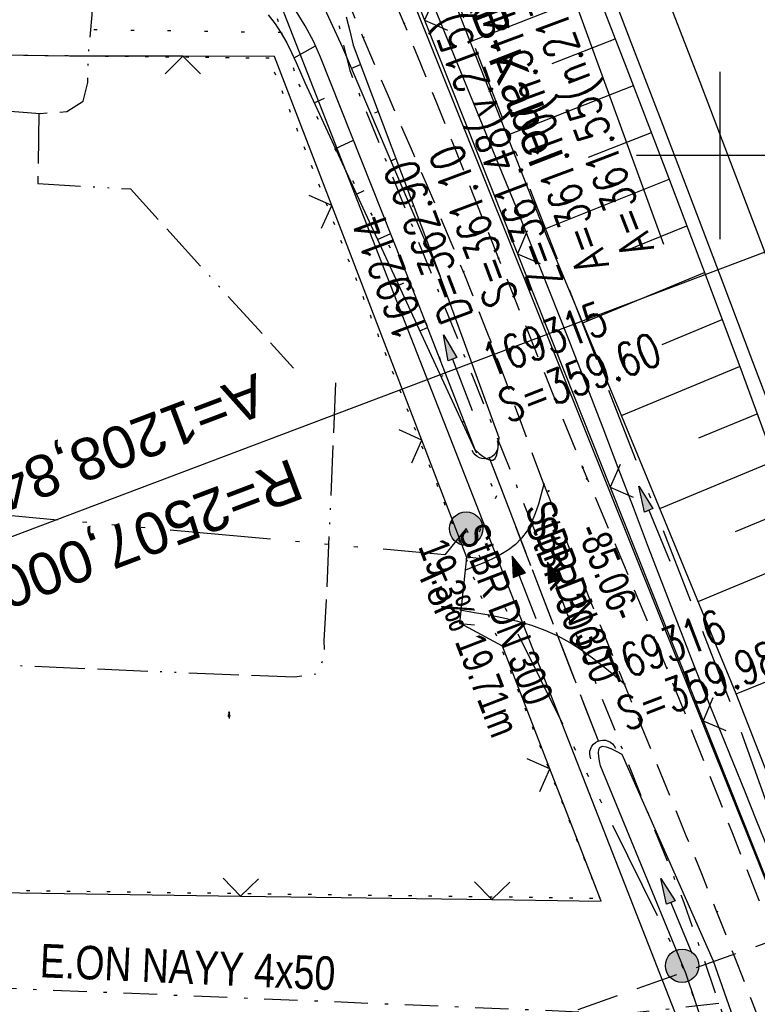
# Model space of a CAD drawing. Extents: x 509202 to 509841, y 456298 to 457260.
# Tile 17 of 56: x 509558 to 509602, y 456549 to 456608. Entities that reach past the tile are written whole.
import ezdxf
from ezdxf.enums import TextEntityAlignment as Align

# ---------------------------------------------------------------- set-up
doc = ezdxf.new("R2010")
doc.units = 0
doc.header["$LTSCALE"] = 10
doc.header["$MEASUREMENT"] = 0
for name, pattern in [('ACAD_ISO13W100', [36, 12, -3, 12, -3, 0, -3, 0, -3]), ('ACAD_ISO14W100', [25.5, 12, -3, 0.5, -3, 0.5, -3, 0.5, -3]), ('ACAD_ISO16W100', [73, 15, -6.5, 15, -6.5, 15, -7, 1, -7]), ('AUSGEZOGEN', [0]), ('LT00', [0]), ('LT07', [0.22, 0.02, -0.2]), ('LT08', [0.42, 0.2, -0.1, 0.02, -0.1]), ('LT11', [0.3, 0.2, -0.1]), ('LT12', [0.4, 0.3, -0.1]), ('LT17', [0.15, 0.1, -0.05]), ('PUNKTX2_STR', [0.6, 0.1, -0.5]), ('STRICHLINIE2', [0.375, 0.25, -0.125])]:
    doc.linetypes.add(name, pattern=pattern)
doc.layers.get('0').update_dxf_attribs({"linetype": 'LT00'})
for name, color, linetype in [('--EK_FBR', 1, 'LT00'), ('--EK_Halt-Pfeil', 4, 'LT00'), ('--EK_Haltung', 7, 'STRICHLINIE2'), ('--EK_Haltung-Text', 140, 'LT00'), ('--EK_Schacht-Text', 5, 'LT00'), ('--EK_ST-93-1', 30, 'LT17'), ('--EL_DFK_AB_L', 21, 'LT00'), ('--EL_Halt-Pfeil', 4, 'LT00'), ('--EL_Haltung', 182, 'STRICHLINIE2'), ('--EL_Haltung-Text', 182, 'LT00'), ('-EL-93-1', 250, 'LT00'), ('ABSTAND', 8, 'LT00'), ('BAB-KABEL', 220, 'ACAD_ISO16W100'), ('BAB-KABEL_TEXT', 221, 'Continuous'), ('DFK_AB_L', 21, 'LT00'), ('DFK_NUTZUNGSGRENZE', 70, 'PUNKTX2_STR'), ('DFK_TOPO-SYM', 252, 'LT00'), ('DL', 182, 'LT12'), ('DL_PFEIL', 201, 'LT00'), ('DL_TEXT', 182, 'LT00'), ('GASLTG', 250, 'ACAD_ISO13W100'), ('PFEIL', 140, 'AUSGEZOGEN'), ('STROM_TEXT', 80, 'Continuous'), ('STROM_UNTER', 80, 'LT08'), ('TELEKOM', 210, 'ACAD_ISO14W100'), ('TELEKOM_TEXT', 210, 'Continuous'), ('TOR_TEXT_A', 11, 'Continuous'), ('V114_AFBR_BAB', 250, 'LT00'), ('V114_BOESCH', 250, 'LT00'), ('V114_BOSCHUNG', 250, 'LT00'), ('V114_EINFAHRT', 250, 'LT00'), ('V114_FELDWEG', 250, 'LT11'), ('V114_GEHOELZ', 250, 'LT07'), ('V114_GRABEN', 250, 'LT00'), ('V114_LD_MARK', 250, 'LT00'), ('V114_RASTER', 250, 'LT00'), ('V114_UK_DURCH', 182, 'LT00'), ('V114_ZAUN', 40, 'LT00')]:
    doc.layers.add(name, color=color, linetype=linetype)
doc.styles.add('Arial', font='ARIAL.TTF')
doc.styles.add('Beschrift', font='ARIAL.TTF')
doc.styles.add('Haltungsbeschriftung', font='ARIAL.TTF', dxfattribs={"width": 0.75})
doc.styles.add('schachtbeschriftung', font='romans.shx', dxfattribs={"width": 0.75, "height": 2})
doc.styles.get("Standard").update_dxf_attribs({"font": 'ARIAL.TTF'})
doc.styles.add('Versorgungsltg', font='ARIAL.TTF', dxfattribs={"width": 0.8, "height": 2})

# ---------------------------------------------------------------- blocks, each defined once
blk = doc.blocks.new('SYMB7315')
at = {"color": 0, "linetype": 'ByBlock'}
for p, q in [((0, 0.23), (-0.05, 0.13)), ((0.05, 0.13), (0, 0.23)), ((0, 0.23), (0, 0.061)), ((0, -0.061), (0, -0.18))]:
    blk.add_line(p, q, dxfattribs=at)
for points in [[(0.061, 0), (0.056881, 0.022036), (0.04508, 0.041095), (0.02719, 0.054605), (0.005628, 0.06074), (-0.016693, 0.058671), (-0.036761, 0.048679), (-0.051863, 0.032112), (-0.059961, 0.011209), (-0.059961, -0.011209)], [(0.005628, -0.06074), (0.02719, -0.054605), (0.04508, -0.041095), (0.056881, -0.022036), (0.061, 0)], [(-0.059961, -0.011209), (-0.051863, -0.032112), (-0.036761, -0.048679), (-0.016693, -0.058671), (0.005628, -0.06074)]]:
    blk.add_lwpolyline(points, dxfattribs=at)
blk = doc.blocks.new('Pfreil3')
at = {"layer": 'PFEIL'}
blk.add_hatch(color=256, dxfattribs=at).paths.add_polyline_path([(-1.549, 0.273), (-1.549, -0.273), (0, 0)])
for p, q in [((-1.549, 0), (-4.831, 0)), ((-1.549, -0.273), (-1.549, 0.273)), ((-1.549, 0.273), (0, 0)), ((0, 0), (-1.549, -0.273))]:
    blk.add_line(p, q, dxfattribs=at)
blk = doc.blocks.new('SYMB1107')
at = {"color": 0, "linetype": 'ByBlock'}
for points in [[(-0.2, 0), (-0.196157, 0.039018), (-0.184776, 0.076537), (-0.166294, 0.111114), (-0.141421, 0.141421), (-0.111114, 0.166294), (-0.076537, 0.184776), (-0.039018, 0.196157), (0, 0.2)], [(0, 0.2), (0.039018, 0.196157), (0.076537, 0.184776), (0.111114, 0.166294), (0.141421, 0.141421), (0.166294, 0.111114), (0.184776, 0.076537), (0.196157, 0.039018), (0.2, 0)]]:
    blk.add_lwpolyline(points, dxfattribs=at)
blk = doc.blocks.new('SYMB0011')
at = {"color": 0, "linetype": 'ByBlock'}
for p, q in [((0.5, 0), (-0.5, 0)), ((0, 0.5), (0, -0.5))]:
    blk.add_line(p, q, dxfattribs=at)
blk = doc.blocks.new('SYMB0024')
at = {"color": 0, "linetype": 'ByBlock'}
for p, q in [((-0.5, 0.5), (0, 0)), ((0, 0), (0.5, 0.5))]:
    blk.add_line(p, q, dxfattribs=at)
blk = doc.blocks.new('SYMB0070')
at = {"color": 0, "linetype": 'ByBlock'}
for p, q in [((-0.5, 0), (0.2, 0)), ((0.5, 0), (0.2, 0.1)), ((0.2, 0.1), (0.2, 0)), ((0.468, 0), (0.21, 0.086)), ((0.21, 0.086), (0.21, -0.086)), ((0.21, -0.086), (0.468, 0)), ((0.22, -0.072), (0.437, 0)), ((0.23, -0.058), (0.405, 0)), ((0.24, -0.045), (0.374, 0)), ((0.342, 0), (0.25, 0.031)), ((0.25, 0.031), (0.25, -0.031)), ((0.25, -0.031), (0.342, 0)), ((0.26, -0.017), (0.31, 0)), ((0.27, -0.003), (0.279, 0))]:
    blk.add_line(p, q, dxfattribs=at)
for points in [[(0.2, 0), (0.2, -0.1), (0.5, 0)], [(0.437, 0), (0.22, 0.072), (0.22, -0.072)], [(0.405, 0), (0.23, 0.058), (0.23, -0.058)], [(0.374, 0), (0.24, 0.045), (0.24, -0.045)], [(0.31, 0), (0.26, 0.017), (0.26, -0.017)], [(0.279, 0), (0.27, 0.003), (0.27, -0.003)]]:
    blk.add_lwpolyline(points, dxfattribs=at)

msp = doc.modelspace()

# ---------------------------------------------------------------- hatches: boundary and pattern name
at = {"layer": 'TELEKOM_TEXT'}
h = msp.add_hatch(color=256, dxfattribs=at)
edge = h.paths.add_edge_path()
edge.add_arc((509584.832, 456577.721), 1, 0, 360)
h = msp.add_hatch(color=256, dxfattribs=at)
edge = h.paths.add_edge_path()
edge.add_arc((509597.724, 456551.623), 1, 0, 360)

# ---------------------------------------------------------------- linework, layer by layer
at = {"layer": '--EK_FBR', "linetype": 'LT11', "flags": 128}
for points in [[(509589.469, 456580.367), (509588.804, 456582.187), (509588.137, 456584.005), (509587.464, 456585.822), (509586.784, 456587.636), (509586.093, 456589.445), (509585.389, 456591.249), (509584.669, 456593.046), (509583.945, 456594.804), (509583.208, 456596.557), (509582.46, 456598.305), (509581.705, 456600.051), (509580.948, 456601.795), (509580.191, 456603.54), (509579.438, 456605.286), (509578.693, 456607.036), (509577.867, 456609.012), (509577.052, 456610.992), (509576.246, 456612.976), (509575.445, 456614.962), (509574.646, 456616.949), (509573.846, 456618.936), (509573.041, 456620.921), (509572.23, 456622.903), (509571.408, 456624.881), (509570.7, 456626.558), (509569.986, 456628.233), (509569.272, 456629.907), (509568.561, 456631.583), (509567.858, 456633.262), (509567.167, 456634.945), (509566.493, 456636.636), (509565.803, 456638.43), (509565.132, 456640.232), (509564.476, 456642.039), (509563.83, 456643.851), (509563.189, 456645.665), (509562.55, 456647.479), (509561.908, 456649.292), (509561.257, 456651.102), (509560.594, 456652.907), (509559.825, 456654.943), (509559.037, 456656.972), (509558.235, 456658.995), (509557.42, 456661.014), (509556.597, 456663.029), (509555.768, 456665.043), (509554.938, 456667.055), (509554.108, 456669.069), (509553.384, 456670.837), (509552.668, 456672.608), (509551.965, 456674.383), (509551.279, 456676.165), (509550.614, 456677.955), (509550.048, 456679.541), (509549.497, 456681.132), (509548.956, 456682.727), (509548.419, 456684.323), (509547.881, 456685.919), (509547.338, 456687.513), (509546.245, 456690.618), (509545.109, 456693.706), (509544.37, 456695.648), (509543.617, 456697.584), (509542.854, 456699.517), (509541.818, 456702.108), (509540.772, 456704.695), (509539.717, 456707.278), (509538.655, 456709.859), (509537.588, 456712.438), (509536.517, 456715.015), (509533.439, 456722.391), (509530.346, 456729.761), (509528.931, 456733.122), (509527.514, 456736.482), (509526.097, 456739.841), (509524.681, 456743.202), (509523.269, 456746.564), (509521.861, 456749.928), (509520.556, 456753.061), (509519.253, 456756.196), (509517.951, 456759.331), (509516.648, 456762.465), (509515.341, 456765.598), (509514.027, 456768.728), (509512.705, 456771.854), (509509.708, 456778.837), (509506.658, 456785.797), (509503.555, 456792.735), (509502.289, 456795.528), (509501.017, 456798.319), (509499.74, 456801.108), (509498.462, 456803.896), (509497.184, 456806.684), (509495.908, 456809.473), (509494.636, 456812.263), (509492.91, 456816.076), (509491.194, 456819.892), (509489.486, 456823.713), (509487.785, 456827.537), (509486.087, 456831.364), (509485.085, 456833.628), (509484.081, 456835.891), (509483.075, 456838.152), (509482.064, 456840.411), (509481.046, 456842.666), (509480.019, 456844.916), (509478.982, 456847.159), (509478.245, 456848.731), (509477.497, 456850.298), (509476.735, 456851.858), (509475.953, 456853.41), (509475.148, 456854.951), (509474.314, 456856.48), (509473.449, 456857.996), (509472.546, 456859.497), (509471.954, 456860.436), (509471.343, 456861.364), (509470.71, 456862.275), (509470.053, 456863.165), (509469.367, 456864.029), (509468.651, 456864.861), (509467.901, 456865.658), (509467.115, 456866.413), (509466.334, 456867.09), (509465.523, 456867.73), (509464.685, 456868.34), (509463.824, 456868.924), (509462.945, 456869.488), (509462.052, 456870.038), (509461.148, 456870.579), (509460.24, 456871.116), (509459.329, 456871.653), (509457.819, 456872.561), (509456.315, 456873.483), (509454.815, 456874.416), (509453.319, 456875.353), (509451.824, 456876.292), (509450.33, 456877.229), (509448.834, 456878.158), (509447.336, 456879.077), (509445.834, 456879.979), (509444.326, 456880.862), (509442.811, 456881.721), (509441.287, 456882.552), (509439.754, 456883.35), (509438.209, 456884.112), (509436.651, 456884.833), (509435.078, 456885.508), (509433.49, 456886.134), (509431.884, 456886.707), (509430.26, 456887.221), (509428.74, 456887.643), (509427.203, 456888.017), (509425.652, 456888.348), (509424.088, 456888.639), (509422.511, 456888.897), (509420.924, 456889.126), (509419.327, 456889.33), (509417.722, 456889.515), (509416.111, 456889.686), (509414.493, 456889.847), (509412.872, 456890.003), (509411.247, 456890.159), (509409.621, 456890.319), (509407.568, 456890.535), (509405.517, 456890.77), (509403.469, 456891.028), (509401.428, 456891.313), (509399.396, 456891.628), (509397.374, 456891.977), (509395.365, 456892.364), (509393.371, 456892.793), (509391.395, 456893.267), (509389.439, 456893.79), (509387.504, 456894.367), (509385.594, 456895.001), (509383.709, 456895.695), (509381.854, 456896.454), (509380.029, 456897.281), (509378.454, 456898.065), (509376.902, 456898.9), (509375.371, 456899.781), (509373.86, 456900.704), (509372.365, 456901.664), (509370.885, 456902.656), (509369.418, 456903.676), (509367.962, 456904.719), (509366.514, 456905.781), (509365.073, 456906.857), (509363.636, 456907.941), (509362.201, 456909.031)], [(509474.818, 456860.83), (509475.758, 456859.043), (509476.694, 456857.255), (509477.625, 456855.465), (509478.547, 456853.67), (509479.459, 456851.87), (509480.356, 456850.064), (509481.236, 456848.249), (509482.171, 456846.268), (509483.086, 456844.278), (509483.985, 456842.28), (509484.871, 456840.276), (509485.749, 456838.267), (509486.621, 456836.256), (509487.491, 456834.244), (509488.362, 456832.233), (509490.029, 456828.422), (509491.713, 456824.619), (509493.413, 456820.823), (509495.128, 456817.034), (509496.856, 456813.251), (509497.984, 456810.798), (509499.116, 456808.347), (509500.249, 456805.896), (509501.381, 456803.445), (509502.51, 456800.992), (509503.635, 456798.538), (509504.754, 456796.081), (509505.864, 456793.62), (509507.718, 456789.452), (509509.543, 456785.271), (509511.341, 456781.079), (509513.112, 456776.875), (509514.858, 456772.661), (509515.852, 456770.231), (509516.841, 456767.798), (509517.826, 456765.363), (509518.809, 456762.928), (509519.793, 456760.494), (509520.78, 456758.06), (509521.772, 456755.629), (509522.772, 456753.201), (509523.782, 456750.777), (509524.738, 456748.51), (509525.702, 456746.245), (509526.672, 456743.984), (509527.645, 456741.723), (509528.619, 456739.463), (509529.592, 456737.202), (509530.561, 456734.94), (509531.524, 456732.675), (509532.477, 456730.407), (509533.34, 456728.331), (509534.196, 456726.253), (509535.051, 456724.174), (509535.906, 456722.095), (509536.766, 456720.018), (509537.634, 456717.945), (509538.513, 456715.876), (509539.258, 456714.151), (509540.01, 456712.428), (509540.765, 456710.707), (509541.519, 456708.986), (509542.269, 456707.263), (509543.01, 456705.537), (509543.74, 456703.806), (509544.455, 456702.069), (509545.15, 456700.324), (509546.287, 456697.318), (509547.359, 456694.286), (509548.366, 456691.231), (509549.31, 456688.155), (509549.662, 456686.951), (509550.009, 456685.745), (509550.355, 456684.539), (509550.705, 456683.335), (509551.064, 456682.134), (509551.435, 456680.938), (509551.824, 456679.748), (509552.234, 456678.566), (509552.711, 456677.282), (509553.214, 456676.008), (509553.738, 456674.741), (509554.278, 456673.48), (509554.829, 456672.223), (509555.385, 456670.968), (509555.942, 456669.712), (509557.335, 456666.521), (509558.696, 456663.318), (509560.023, 456660.101), (509561.312, 456656.871), (509562.563, 456653.625), (509563.235, 456651.83), (509563.898, 456650.031), (509564.555, 456648.23), (509565.208, 456646.427), (509565.863, 456644.624), (509566.52, 456642.823), (509567.185, 456641.024), (509567.859, 456639.23), (509568.547, 456637.44), (509569.34, 456635.434), (509570.15, 456633.434), (509570.976, 456631.441), (509571.815, 456629.453), (509572.664, 456627.469), (509573.521, 456625.488), (509574.479, 456623.288), (509575.441, 456621.088), (509576.403, 456618.889), (509577.364, 456616.69), (509578.32, 456614.488), (509579.269, 456612.284), (509580.209, 456610.076), (509581.137, 456607.863), (509582.095, 456605.535), (509583.041, 456603.201), (509583.978, 456600.863), (509584.909, 456598.524), (509585.838, 456596.183), (509586.767, 456593.842), (509588.016, 456590.717), (509589.271, 456587.594), (509590.529, 456584.472), (509591.79, 456581.352)], [(509646.954, 456419.331), (509647.085, 456420.506), (509647.207, 456421.681), (509647.314, 456422.854), (509647.397, 456424.024), (509647.448, 456425.191), (509647.46, 456426.353), (509647.423, 456427.511), (509647.331, 456428.662), (509647.174, 456429.827), (509646.959, 456430.986), (509646.693, 456432.138), (509646.384, 456433.285), (509646.038, 456434.427), (509645.664, 456435.565), (509645.269, 456436.699), (509644.861, 456437.83), (509644.447, 456438.958), (509643.475, 456441.606), (509642.51, 456444.245), (509641.553, 456446.876), (509640.6, 456449.501), (509639.651, 456452.124), (509638.705, 456454.746), (509637.761, 456457.369), (509636.47, 456460.963), (509635.18, 456464.564), (509633.892, 456468.169), (509632.605, 456471.778), (509631.322, 456475.388), (509630.042, 456479), (509628.438, 456483.54), (509626.842, 456488.081), (509625.253, 456492.623), (509623.673, 456497.167), (509622.102, 456501.714), (509620.843, 456505.383), (509619.589, 456509.054), (509618.338, 456512.726), (509617.089, 456516.4), (509616.325, 456518.646), (509615.559, 456520.892), (509614.789, 456523.136), (509614.012, 456525.378), (509613.225, 456527.616), (509612.428, 456529.851), (509611.617, 456532.08), (509610.791, 456534.303), (509609.884, 456536.685), (509608.959, 456539.061), (509608.021, 456541.431), (509607.072, 456543.797), (509606.115, 456546.161), (509605.155, 456548.523), (509604.195, 456550.886), (509603.238, 456553.249), (509602.287, 456555.615), (509601.504, 456557.582), (509600.726, 456559.55), (509599.949, 456561.52), (509599.172, 456563.489), (509598.392, 456565.456), (509597.606, 456567.422), (509596.813, 456569.384), (509595.827, 456571.785), (509594.829, 456574.181), (509593.821, 456576.574), (509592.807, 456578.963), (509591.79, 456581.352)], [(509643.752, 456417.278), (509643.984, 456418.455), (509644.209, 456419.632), (509644.417, 456420.808), (509644.601, 456421.982), (509644.753, 456423.154), (509644.865, 456424.323), (509644.928, 456425.488), (509644.935, 456426.65), (509644.877, 456427.807), (509644.763, 456428.861), (509644.594, 456429.911), (509644.378, 456430.958), (509644.119, 456432), (509643.826, 456433.04), (509643.502, 456434.076), (509643.156, 456435.109), (509642.794, 456436.139), (509642.421, 456437.167), (509642.044, 456438.192), (509641.2, 456440.496), (509640.366, 456442.79), (509639.541, 456445.077), (509638.722, 456447.358), (509637.907, 456449.635), (509637.096, 456451.91), (509636.286, 456454.185), (509635.475, 456456.46), (509634.181, 456460.085), (509632.882, 456463.716), (509631.578, 456467.351), (509630.271, 456470.988), (509628.961, 456474.625), (509627.648, 456478.261), (509626.626, 456481.086), (509625.606, 456483.911), (509624.589, 456486.736), (509623.579, 456489.562), (509622.576, 456492.391), (509621.585, 456495.223), (509620.606, 456498.059), (509619.642, 456500.901), (509618.938, 456503.012), (509618.24, 456505.125), (509617.543, 456507.239), (509616.845, 456509.352), (509616.14, 456511.463), (509615.426, 456513.57), (509614.698, 456515.673), (509613.918, 456517.868), (509613.121, 456520.058), (509612.311, 456522.242), (509611.49, 456524.423), (509610.661, 456526.601), (509609.827, 456528.777), (509608.991, 456530.952), (509608.156, 456533.128), (509607.118, 456535.845), (509606.084, 456538.563), (509605.05, 456541.281), (509604.015, 456543.998), (509602.975, 456546.714), (509601.928, 456549.426), (509600.871, 456552.135), (509599.802, 456554.839), (509598.892, 456557.109), (509597.975, 456559.375), (509597.052, 456561.64), (509596.126, 456563.903), (509595.2, 456566.167), (509594.276, 456568.431), (509593.067, 456571.412), (509591.864, 456574.396), (509590.666, 456577.381), (509589.469, 456580.367)]]:
    msp.add_lwpolyline(points, dxfattribs=at)
at = {"layer": '--EK_FBR'}
for points in [[(509616.613, 456547.706), (509615.243, 456551.58), (509613.865, 456555.452), (509612.478, 456559.321), (509611.08, 456563.185), (509609.798, 456566.692), (509608.507, 456570.195), (509607.207, 456573.694), (509605.9, 456577.192), (509604.588, 456580.687), (509603.271, 456584.18), (509601.951, 456587.673), (509600.169, 456592.38), (509598.383, 456597.085), (509596.591, 456601.788), (509594.792, 456606.488), (509592.983, 456611.184)], [(509589.469, 456580.367), (509589.314, 456579.774), (509589.148, 456579.19), (509588.959, 456578.626), (509588.737, 456578.092), (509588.47, 456577.597), (509588.147, 456577.152), (509587.78, 456576.78), (509587.362, 456576.455), (509586.9, 456576.167), (509586.403, 456575.911), (509585.88, 456575.677), (509585.339, 456575.459), (509584.79, 456575.248)], [(509594.276, 456568.431), (509593.647, 456568.966), (509593.013, 456569.491), (509592.37, 456569.996), (509591.712, 456570.472), (509591.035, 456570.907), (509590.335, 456571.292), (509589.557, 456571.641), (509588.75, 456571.931), (509587.921, 456572.173), (509587.073, 456572.375), (509586.211, 456572.548), (509585.34, 456572.701), (509584.464, 456572.845)]]:
    msp.add_lwpolyline(points, dxfattribs=at)
at = {"layer": '--EK_Haltung'}
msp.add_line((509592.744, 456564.996), (509586.205, 456581.986), dxfattribs=at)
at = {"layer": '--EK_Schacht-Text', "flags": 128}
msp.add_lwpolyline([(509596.632, 456594.676), (509589.901, 456613.177), (509595.446, 456623.554)], dxfattribs=at)
at = {"layer": '--EK_ST-93-1', "ltscale": 2.5}
msp.add_line((509625.653, 456561.129), (509587.956, 456547.729), dxfattribs=at)
at = {"layer": '--EL_DFK_AB_L'}
for p, q in [((509579.99, 456613.369), (509611.361, 456535.116)), ((509573.544, 456609.592), (509597.737, 456547.728))]:
    msp.add_line(p, q, dxfattribs=at)
at = {"layer": '--EL_Haltung'}
msp.add_line((509592.744, 456564.996), (509586.205, 456581.986), dxfattribs=at)
at = {"layer": '-EL-93-1'}
msp.add_line((509607.445, 456596.03), (509555.996, 456576.587), dxfattribs=at)
at = {"layer": 'BAB-KABEL', "ltscale": 0.03, "flags": 128}
msp.add_lwpolyline([(509310.397, 457191.455), (509314.935, 457182.403), (509327.66, 457157.094), (509343.187, 457126.022), (509353.104, 457106.758), (509363.321, 457084.915), (509375.621, 457061.023), (509384.153, 457045.767), (509397.858, 457019.34), (509408.066, 456999.062), (509420.087, 456973.888), (509435.471, 456943.271), (509446.241, 456921.444), (509454.936, 456903.795), (509461.516, 456890.214), (509469.628, 456874.404), (509477.312, 456859.329), (509483.329, 456847.572), (509491.021, 456833.158), (509501.09, 456813.152), (509506.259, 456802.264), (509513.665, 456785.62), (509521.93, 456766.04), (509526.539, 456755.153), (509531.439, 456742.537), (509534.931, 456733.883), (509544.021, 456711.792), (509550.592, 456695.843), (509560.174, 456669.924), (509577.78, 456627.358), (509581.452, 456623.887), (509581.081, 456619.183), (509584.721, 456608.071), (509600.908, 456566.528), (509604.911, 456555.37), (509610.192, 456542.556), (509618.674, 456519.883), (509627.397, 456496.01), (509636.934, 456469.156), (509646.666, 456441.468), (509670.817, 456365.754), (509672.677, 456359.45), (509656.284, 456346.091), (509658.672, 456333.929)], dxfattribs=at)
at = {"layer": 'DFK_AB_L'}
for p, q in [((509579.99, 456613.369), (509611.361, 456535.116)), ((509573.544, 456609.592), (509597.737, 456547.728))]:
    msp.add_line(p, q, dxfattribs=at)
at = {"layer": 'DFK_NUTZUNGSGRENZE', "ltscale": 0.2}
for p, q in [((509573.08, 456605.8), (509521.81, 456606.399)), ((509592.82, 456555.659), (509573.08, 456605.8)), ((509517.8, 456556.659), (509592.82, 456555.659))]:
    msp.add_line(p, q, dxfattribs=at)
at = {"layer": 'DL'}
msp.add_line((509592.744, 456564.996), (509586.205, 456581.986), dxfattribs=at)
at = {"layer": 'GASLTG', "ltscale": 0.025, "flags": 128}
for points in [[(509536.362, 456595.58), (509537.11, 456603.042), (509537.644, 456603.681), (509538.816, 456603.894), (509539.884, 456604.001), (509559.406, 456602.509), (509561.006, 456602.615), (509561.973, 456603.238), (509562.247, 456604.356), (509562.293, 456606.022), (509562.521, 456608.4), (509562.589, 456609.975), (509562.247, 456610.956), (509556.525, 456626.064), (509545.65, 456653.947), (509536.9, 456676.277), (509525.475, 456705.852), (509512.023, 456740.779), (509506.032, 456756.064), (509501.239, 456768.382), (509480.574, 456791.597), (509467.429, 456806.36), (509464.011, 456808.548), (509454.772, 456813.138), (509451.674, 456814.419), (509449.558, 456810.291)], [(509559.327, 456602.515), (509559.269, 456598.323), (509564.793, 456597.999), (509574.522, 456587.31)], [(509577.043, 456586.434), (509576.429, 456572.39), (509576.344, 456571.047), (509576.361, 456570.038), (509575.873, 456569.025), (509574.565, 456568.846), (509567.866, 456569.112), (509523.773, 456570.978), (509520.433, 456571.154)]]:
    msp.add_lwpolyline(points, dxfattribs=at)
at = {"layer": 'STROM_UNTER', "flags": 128}
for points in [[(509480.891, 456838.678), (509481.335, 456838.812), (509499.59, 456799.516), (509505.766, 456785.19), (509525.254, 456739.144), (509544.692, 456693.287), (509566.09, 456634.457), (509576.274, 456611.773), (509577.886, 456605.064), (509597.832, 456555.4), (509600.268, 456548.385)], [(509599.925, 456549.372), (509594.349, 456548.748), (509551.356, 456550.516), (509524.651, 456550.908), (509515.969, 456551.508), (509507.558, 456552.342), (509506.86, 456551.393)]]:
    msp.add_lwpolyline(points, dxfattribs=at)
at = {"layer": 'TELEKOM', "ltscale": 0.05, "flags": 128}
msp.add_lwpolyline([(509636.802, 456411.091), (509642.981, 456426.337), (509630.678, 456459.21), (509619.252, 456491.259), (509607.121, 456526.189), (509597.724, 456551.623), (509584.832, 456577.721), (509583.566, 456576.152), (509539.258, 456580.146), (509539.673, 456583.967)], dxfattribs=at)
at = {"layer": 'TELEKOM_TEXT'}
for centre in [(509584.832, 456577.721), (509597.724, 456551.623)]:
    msp.add_circle(centre, 1, dxfattribs=at)
at = {"layer": 'TOR_TEXT_A'}
for p, q in [((509585.772, 456575.926), (509584.877, 456576.023)), ((509585.342, 456571.949), (509584.447, 456572.046))]:
    msp.add_line(p, q, dxfattribs=at)
at = {"layer": 'V114_AFBR_BAB'}
msp.add_lwpolyline([(509616.613, 456547.706), (509615.243, 456551.58), (509613.865, 456555.452), (509612.478, 456559.321), (509611.08, 456563.185), (509609.798, 456566.692), (509608.507, 456570.195), (509607.207, 456573.694), (509605.9, 456577.192), (509604.588, 456580.687), (509603.271, 456584.18), (509601.951, 456587.673), (509600.169, 456592.38), (509598.383, 456597.085), (509596.591, 456601.788), (509594.792, 456606.488), (509592.983, 456611.184)], dxfattribs=at)
at = {"layer": 'V114_BOESCH'}
for points in [[(509592.141, 456611.082), (509594.428, 456605.171), (509596.694, 456599.252), (509598.938, 456593.325), (509601.16, 456587.39), (509602.679, 456583.29), (509604.189, 456579.187), (509605.691, 456575.081), (509607.188, 456570.972), (509608.68, 456566.863), (509610.171, 456562.752), (509611.56, 456558.919), (509612.946, 456555.086), (509614.329, 456551.251), (509615.706, 456547.415)], [(509573.016, 456608.4), (509573.432, 456607.865), (509573.803, 456607.301), (509574.126, 456606.726), (509574.415, 456606.14), (509574.684, 456605.545), (509574.945, 456604.948), (509575.213, 456604.352), (509585.36, 456582.418)], [(509577.664, 456608.282), (509577.882, 456607.439), (509578.094, 456606.592), (509583.285, 456592.787)]]:
    msp.add_lwpolyline(points, dxfattribs=at)
at = {"layer": 'V114_BOSCHUNG'}
for p, q in [((509585.089, 456606.799), (509592.656, 456609.755)), ((509589.962, 456605.482), (509593.735, 456606.968)), ((509574.563, 456605.818), (509575.851, 456606.55)), ((509578.001, 456605.207), (509578.529, 456605.436)), ((509587.287, 456601.203), (509594.813, 456604.169)), ((509575.772, 456603.142), (509576.389, 456603.426)), ((509579.38, 456602.536), (509579.586, 456602.624)), ((509592.135, 456599.889), (509595.887, 456601.367)), ((509577.032, 456600.42), (509578.114, 456600.916)), ((509580.349, 456599.688), (509580.643, 456599.813)), ((509589.489, 456595.596), (509596.947, 456598.586)), ((509578.292, 456597.697), (509578.757, 456597.91)), ((509581.612, 456596.965), (509581.7, 456597.003)), ((509594.322, 456594.302), (509598.003, 456595.804)), ((509579.551, 456594.974), (509580.329, 456595.331)), ((509582.698, 456594.167), (509582.757, 456594.192)), ((509591.803, 456590.009), (509599.054, 456593.017)), ((509580.811, 456592.251), (509581.124, 456592.395)), ((509596.533, 456588.723), (509600.109, 456590.207)), ((509582.071, 456589.529), (509582.527, 456589.738)), ((509594.109, 456584.47), (509601.158, 456587.395)), ((509583.33, 456586.806), (509583.472, 456586.871)), ((509598.727, 456583.138), (509602.203, 456584.58)), ((509584.59, 456584.083), (509584.7, 456584.134)), ((509596.392, 456578.921), (509603.242, 456581.763)), ((509600.905, 456577.546), (509604.278, 456578.945)), ((509598.674, 456573.372), (509605.31, 456576.125)), ((509600.944, 456567.855), (509607.378, 456570.45))]:
    msp.add_line(p, q, dxfattribs=at)
at = {"layer": 'V114_EINFAHRT'}
for points in [[(509589.469, 456580.367), (509589.314, 456579.774), (509589.148, 456579.19), (509588.959, 456578.626), (509588.737, 456578.092), (509588.47, 456577.597), (509588.147, 456577.152), (509587.78, 456576.78), (509587.362, 456576.455), (509586.9, 456576.167), (509586.403, 456575.911), (509585.88, 456575.677), (509585.339, 456575.459), (509584.79, 456575.248)], [(509594.276, 456568.431), (509593.647, 456568.966), (509593.013, 456569.491), (509592.37, 456569.996), (509591.712, 456570.472), (509591.035, 456570.907), (509590.335, 456571.292), (509589.557, 456571.641), (509588.75, 456571.931), (509587.921, 456572.173), (509587.073, 456572.375), (509586.211, 456572.548), (509585.34, 456572.701), (509584.464, 456572.845)]]:
    msp.add_lwpolyline(points, dxfattribs=at)
at = {"layer": 'V114_FELDWEG', "flags": 128}
for points in [[(509589.469, 456580.367), (509588.804, 456582.187), (509588.137, 456584.005), (509587.464, 456585.822), (509586.784, 456587.636), (509586.093, 456589.445), (509585.389, 456591.249), (509584.669, 456593.046), (509583.945, 456594.804), (509583.208, 456596.557), (509582.46, 456598.305), (509581.705, 456600.051), (509580.948, 456601.795), (509580.191, 456603.54), (509579.438, 456605.286), (509578.693, 456607.036), (509577.867, 456609.012), (509577.052, 456610.992), (509576.246, 456612.976), (509575.445, 456614.962), (509574.646, 456616.949), (509573.846, 456618.936), (509573.041, 456620.921), (509572.23, 456622.903), (509571.408, 456624.881), (509570.7, 456626.558), (509569.986, 456628.233), (509569.272, 456629.907), (509568.561, 456631.583), (509567.858, 456633.262), (509567.167, 456634.945), (509566.493, 456636.636), (509565.803, 456638.43), (509565.132, 456640.232), (509564.476, 456642.039), (509563.83, 456643.851), (509563.189, 456645.665), (509562.55, 456647.479), (509561.908, 456649.292), (509561.257, 456651.102), (509560.594, 456652.907), (509559.825, 456654.943), (509559.037, 456656.972), (509558.235, 456658.995), (509557.42, 456661.014), (509556.597, 456663.029), (509555.768, 456665.043), (509554.938, 456667.055), (509554.108, 456669.069), (509553.384, 456670.837), (509552.668, 456672.608), (509551.965, 456674.383), (509551.279, 456676.165), (509550.614, 456677.955), (509550.048, 456679.541), (509549.497, 456681.132), (509548.956, 456682.727), (509548.419, 456684.323), (509547.881, 456685.919), (509547.338, 456687.513), (509546.245, 456690.618), (509545.109, 456693.706), (509544.37, 456695.648), (509543.617, 456697.584), (509542.854, 456699.517), (509541.818, 456702.108), (509540.772, 456704.695), (509539.717, 456707.278), (509538.655, 456709.859), (509537.588, 456712.438), (509536.517, 456715.015), (509533.439, 456722.391), (509530.346, 456729.761), (509528.931, 456733.122), (509527.514, 456736.482), (509526.097, 456739.841), (509524.681, 456743.202), (509523.269, 456746.564), (509521.861, 456749.928), (509520.556, 456753.061), (509519.253, 456756.196), (509517.951, 456759.331), (509516.648, 456762.465), (509515.341, 456765.598), (509514.027, 456768.728), (509512.705, 456771.854), (509509.708, 456778.837), (509506.658, 456785.797), (509503.555, 456792.735), (509502.289, 456795.528), (509501.017, 456798.319), (509499.74, 456801.108), (509498.462, 456803.896), (509497.184, 456806.684), (509495.908, 456809.473), (509494.636, 456812.263), (509492.91, 456816.076), (509491.194, 456819.892), (509489.486, 456823.713), (509487.785, 456827.537), (509486.087, 456831.364), (509485.085, 456833.628), (509484.081, 456835.891), (509483.075, 456838.152), (509482.064, 456840.411), (509481.046, 456842.666), (509480.019, 456844.916), (509478.982, 456847.159), (509478.245, 456848.731), (509477.497, 456850.298), (509476.735, 456851.858), (509475.953, 456853.41), (509475.148, 456854.951), (509474.314, 456856.48), (509473.449, 456857.996), (509472.546, 456859.497), (509471.954, 456860.436), (509471.343, 456861.364), (509470.71, 456862.275), (509470.053, 456863.165), (509469.367, 456864.029), (509468.651, 456864.861), (509467.901, 456865.658), (509467.115, 456866.413), (509466.334, 456867.09), (509465.523, 456867.73), (509464.685, 456868.34), (509463.824, 456868.924), (509462.945, 456869.488), (509462.052, 456870.038), (509461.148, 456870.579), (509460.24, 456871.116), (509459.329, 456871.653), (509457.819, 456872.561), (509456.315, 456873.483), (509454.815, 456874.416), (509453.319, 456875.353), (509451.824, 456876.292), (509450.33, 456877.229), (509448.834, 456878.158), (509447.336, 456879.077), (509445.834, 456879.979), (509444.326, 456880.862), (509442.811, 456881.721), (509441.287, 456882.552), (509439.754, 456883.35), (509438.209, 456884.112), (509436.651, 456884.833), (509435.078, 456885.508), (509433.49, 456886.134), (509431.884, 456886.707), (509430.26, 456887.221), (509428.74, 456887.643), (509427.203, 456888.017), (509425.652, 456888.348), (509424.088, 456888.639), (509422.511, 456888.897), (509420.924, 456889.126), (509419.327, 456889.33), (509417.722, 456889.515), (509416.111, 456889.686), (509414.493, 456889.847), (509412.872, 456890.003), (509411.247, 456890.159), (509409.621, 456890.319), (509407.568, 456890.535), (509405.517, 456890.77), (509403.469, 456891.028), (509401.428, 456891.313), (509399.396, 456891.628), (509397.374, 456891.977), (509395.365, 456892.364), (509393.371, 456892.793), (509391.395, 456893.267), (509389.439, 456893.79), (509387.504, 456894.367), (509385.594, 456895.001), (509383.709, 456895.695), (509381.854, 456896.454), (509380.029, 456897.281), (509378.454, 456898.065), (509376.902, 456898.9), (509375.371, 456899.781), (509373.86, 456900.704), (509372.365, 456901.664), (509370.885, 456902.656), (509369.418, 456903.676), (509367.962, 456904.719), (509366.514, 456905.781), (509365.073, 456906.857), (509363.636, 456907.941), (509362.201, 456909.031)], [(509474.818, 456860.83), (509475.758, 456859.043), (509476.694, 456857.255), (509477.625, 456855.465), (509478.547, 456853.67), (509479.459, 456851.87), (509480.356, 456850.064), (509481.236, 456848.249), (509482.171, 456846.268), (509483.086, 456844.278), (509483.985, 456842.28), (509484.871, 456840.276), (509485.749, 456838.267), (509486.621, 456836.256), (509487.491, 456834.244), (509488.362, 456832.233), (509490.029, 456828.422), (509491.713, 456824.619), (509493.413, 456820.823), (509495.128, 456817.034), (509496.856, 456813.251), (509497.984, 456810.798), (509499.116, 456808.347), (509500.249, 456805.896), (509501.381, 456803.445), (509502.51, 456800.992), (509503.635, 456798.538), (509504.754, 456796.081), (509505.864, 456793.62), (509507.718, 456789.452), (509509.543, 456785.271), (509511.341, 456781.079), (509513.112, 456776.875), (509514.858, 456772.661), (509515.852, 456770.231), (509516.841, 456767.798), (509517.826, 456765.363), (509518.809, 456762.928), (509519.793, 456760.494), (509520.78, 456758.06), (509521.772, 456755.629), (509522.772, 456753.201), (509523.782, 456750.777), (509524.738, 456748.51), (509525.702, 456746.245), (509526.672, 456743.984), (509527.645, 456741.723), (509528.619, 456739.463), (509529.592, 456737.202), (509530.561, 456734.94), (509531.524, 456732.675), (509532.477, 456730.407), (509533.34, 456728.331), (509534.196, 456726.253), (509535.051, 456724.174), (509535.906, 456722.095), (509536.766, 456720.018), (509537.634, 456717.945), (509538.513, 456715.876), (509539.258, 456714.151), (509540.01, 456712.428), (509540.765, 456710.707), (509541.519, 456708.986), (509542.269, 456707.263), (509543.01, 456705.537), (509543.74, 456703.806), (509544.455, 456702.069), (509545.15, 456700.324), (509546.287, 456697.318), (509547.359, 456694.286), (509548.366, 456691.231), (509549.31, 456688.155), (509549.662, 456686.951), (509550.009, 456685.745), (509550.355, 456684.539), (509550.705, 456683.335), (509551.064, 456682.134), (509551.435, 456680.938), (509551.824, 456679.748), (509552.234, 456678.566), (509552.711, 456677.282), (509553.214, 456676.008), (509553.738, 456674.741), (509554.278, 456673.48), (509554.829, 456672.223), (509555.385, 456670.968), (509555.942, 456669.712), (509557.335, 456666.521), (509558.696, 456663.318), (509560.023, 456660.101), (509561.312, 456656.871), (509562.563, 456653.625), (509563.235, 456651.83), (509563.898, 456650.031), (509564.555, 456648.23), (509565.208, 456646.427), (509565.863, 456644.624), (509566.52, 456642.823), (509567.185, 456641.024), (509567.859, 456639.23), (509568.547, 456637.44), (509569.34, 456635.434), (509570.15, 456633.434), (509570.976, 456631.441), (509571.815, 456629.453), (509572.664, 456627.469), (509573.521, 456625.488), (509574.479, 456623.288), (509575.441, 456621.088), (509576.403, 456618.889), (509577.364, 456616.69), (509578.32, 456614.488), (509579.269, 456612.284), (509580.209, 456610.076), (509581.137, 456607.863), (509582.095, 456605.535), (509583.041, 456603.201), (509583.978, 456600.863), (509584.909, 456598.524), (509585.838, 456596.183), (509586.767, 456593.842), (509588.016, 456590.717), (509589.271, 456587.594), (509590.529, 456584.472), (509591.79, 456581.352)], [(509646.954, 456419.331), (509647.085, 456420.506), (509647.207, 456421.681), (509647.314, 456422.854), (509647.397, 456424.024), (509647.448, 456425.191), (509647.46, 456426.353), (509647.423, 456427.511), (509647.331, 456428.662), (509647.174, 456429.827), (509646.959, 456430.986), (509646.693, 456432.138), (509646.384, 456433.285), (509646.038, 456434.427), (509645.664, 456435.565), (509645.269, 456436.699), (509644.861, 456437.83), (509644.447, 456438.958), (509643.475, 456441.606), (509642.51, 456444.245), (509641.553, 456446.876), (509640.6, 456449.501), (509639.651, 456452.124), (509638.705, 456454.746), (509637.761, 456457.369), (509636.47, 456460.963), (509635.18, 456464.564), (509633.892, 456468.169), (509632.605, 456471.778), (509631.322, 456475.388), (509630.042, 456479), (509628.438, 456483.54), (509626.842, 456488.081), (509625.253, 456492.623), (509623.673, 456497.167), (509622.102, 456501.714), (509620.843, 456505.383), (509619.589, 456509.054), (509618.338, 456512.726), (509617.089, 456516.4), (509616.325, 456518.646), (509615.559, 456520.892), (509614.789, 456523.136), (509614.012, 456525.378), (509613.225, 456527.616), (509612.428, 456529.851), (509611.617, 456532.08), (509610.791, 456534.303), (509609.884, 456536.685), (509608.959, 456539.061), (509608.021, 456541.431), (509607.072, 456543.797), (509606.115, 456546.161), (509605.155, 456548.523), (509604.195, 456550.886), (509603.238, 456553.249), (509602.287, 456555.615), (509601.504, 456557.582), (509600.726, 456559.55), (509599.949, 456561.52), (509599.172, 456563.489), (509598.392, 456565.456), (509597.606, 456567.422), (509596.813, 456569.384), (509595.827, 456571.785), (509594.829, 456574.181), (509593.821, 456576.574), (509592.807, 456578.963), (509591.79, 456581.352)], [(509643.752, 456417.278), (509643.984, 456418.455), (509644.209, 456419.632), (509644.417, 456420.808), (509644.601, 456421.982), (509644.753, 456423.154), (509644.865, 456424.323), (509644.928, 456425.488), (509644.935, 456426.65), (509644.877, 456427.807), (509644.763, 456428.861), (509644.594, 456429.911), (509644.378, 456430.958), (509644.119, 456432), (509643.826, 456433.04), (509643.502, 456434.076), (509643.156, 456435.109), (509642.794, 456436.139), (509642.421, 456437.167), (509642.044, 456438.192), (509641.2, 456440.496), (509640.366, 456442.79), (509639.541, 456445.077), (509638.722, 456447.358), (509637.907, 456449.635), (509637.096, 456451.91), (509636.286, 456454.185), (509635.475, 456456.46), (509634.181, 456460.085), (509632.882, 456463.716), (509631.578, 456467.351), (509630.271, 456470.988), (509628.961, 456474.625), (509627.648, 456478.261), (509626.626, 456481.086), (509625.606, 456483.911), (509624.589, 456486.736), (509623.579, 456489.562), (509622.576, 456492.391), (509621.585, 456495.223), (509620.606, 456498.059), (509619.642, 456500.901), (509618.938, 456503.012), (509618.24, 456505.125), (509617.543, 456507.239), (509616.845, 456509.352), (509616.14, 456511.463), (509615.426, 456513.57), (509614.698, 456515.673), (509613.918, 456517.868), (509613.121, 456520.058), (509612.311, 456522.242), (509611.49, 456524.423), (509610.661, 456526.601), (509609.827, 456528.777), (509608.991, 456530.952), (509608.156, 456533.128), (509607.118, 456535.845), (509606.084, 456538.563), (509605.05, 456541.281), (509604.015, 456543.998), (509602.975, 456546.714), (509601.928, 456549.426), (509600.871, 456552.135), (509599.802, 456554.839), (509598.892, 456557.109), (509597.975, 456559.375), (509597.052, 456561.64), (509596.126, 456563.903), (509595.2, 456566.167), (509594.276, 456568.431), (509593.067, 456571.412), (509591.864, 456574.396), (509590.666, 456577.381), (509589.469, 456580.367)]]:
    msp.add_lwpolyline(points, dxfattribs=at)
at = {"layer": 'V114_GEHOELZ'}
msp.add_line((509573.81, 456607.331), (509560.83, 456607.526), dxfattribs=at)
msp.add_lwpolyline([(509542.217, 456693.844), (509552.543, 456668.507), (509559.225, 456652.463), (509564.166, 456635.93), (509569.256, 456622.967), (509573.81, 456607.331), (509574.828, 456604.264), (509581.632, 456592.082), (509585.36, 456582.418), (509586.646, 456579.681), (509584.875, 456576.005)], dxfattribs=at)
at = {"layer": 'V114_GRABEN'}
for points in [[(509611.703, 456539.333), (509605.691, 456555.743), (509600.942, 456567.86), (509594.005, 456584.722), (509589.712, 456595.027), (509584.103, 456609.31), (509578.634, 456623.7)], [(509586.802, 456583.151), (509583.285, 456592.787), (509577.48, 456606.432), (509573.792, 456614.419)], [(509582.901, 456608.904), (509583.873, 456606.518), (509584.85, 456604.134), (509585.828, 456601.751), (509586.804, 456599.368), (509587.775, 456596.982), (509588.739, 456594.593), (509589.817, 456591.887), (509590.883, 456589.175), (509591.939, 456586.46), (509592.986, 456583.741), (509593.892, 456581.369), (509594.796, 456578.996), (509595.701, 456576.623), (509596.609, 456574.251), (509597.523, 456571.882), (509598.447, 456569.517), (509599.383, 456567.156), (509600.072, 456565.445), (509600.765, 456563.735), (509601.46, 456562.026), (509602.152, 456560.317), (509602.84, 456558.605)], [(509585.364, 456582.419), (509581.648, 456592.006), (509576.15, 456605.866), (509575.725, 456606.813), (509575.235, 456607.729), (509574.683, 456608.608)], [(509585.364, 456582.419), (509585.608, 456582.215), (509585.843, 456582.032), (509586.063, 456581.888), (509586.258, 456581.805), (509586.421, 456581.801), (509586.561, 456581.913), (509586.658, 456582.13), (509586.724, 456582.426), (509586.768, 456582.775), (509586.802, 456583.151)], [(509592.852, 456563.56), (509592.798, 456563.841), (509592.756, 456564.107), (509592.737, 456564.343), (509592.752, 456564.533), (509592.815, 456564.662), (509592.969, 456564.724), (509593.196, 456564.692), (509593.478, 456564.588), (509593.796, 456564.437), (509594.132, 456564.263)], [(509594.132, 456564.263), (509599.568, 456551.917), (509603.816, 456539.838)], [(509602.006, 456539.142), (509597.941, 456551.173), (509592.852, 456563.56)]]:
    msp.add_lwpolyline(points, dxfattribs=at)
at = {"layer": 'V114_LD_MARK'}
msp.add_lwpolyline([(509558.827, 456702.797), (509562.98, 456693.02), (509567.101, 456683.229), (509571.188, 456673.425), (509575.24, 456663.606), (509579.256, 456653.773), (509583.236, 456643.926), (509587.179, 456634.065), (509591.084, 456624.188), (509594.95, 456614.297), (509598.777, 456604.391), (509602.563, 456594.469), (509606.309, 456584.531), (509610.012, 456574.578), (509613.672, 456564.609), (509618.565, 456551.069), (509623.377, 456537.499)], dxfattribs=at)
at = {"layer": 'V114_RASTER'}
for p, q in [((509600, 456595), (509600, 456605)), ((509605, 456600), (509595, 456600))]:
    msp.add_line(p, q, dxfattribs=at)
at = {"layer": 'V114_ZAUN'}
for p, q in [((509582.356, 456608.07), (509587.895, 456594.13)), ((509582.187, 456583.007), (509576.811, 456597.01)), ((509587.895, 456594.13), (509593.434, 456580.19)), ((509584.875, 456576.005), (509582.187, 456583.007)), ((509593.434, 456580.19), (509598.973, 456566.251)), ((509598.973, 456566.251), (509604.512, 456552.311)), ((509556.374, 456555.997), (509571.373, 456555.787)), ((509571.373, 456555.787), (509586.371, 456555.577))]:
    msp.add_line(p, q, dxfattribs=at)
for points in [[(509576.412, 456621.838), (509580.296, 456613.256), (509582.356, 456608.07)], [(509567.926, 456605.917), (509561.168, 456605.929), (509552.927, 456606.051)], [(509576.811, 456597.01), (509573.396, 456605.907), (509567.926, 456605.917)], [(509589.834, 456563.387), (509586.996, 456570.711), (509584.45, 456572.075), (509584.875, 456576.005)], [(509586.371, 456555.577), (509592.896, 456555.485), (509589.834, 456563.387)]]:
    msp.add_lwpolyline(points, dxfattribs=at)

# ---------------------------------------------------------------- block references
at = {"layer": '--EK_Halt-Pfeil', "xscale": 4.000000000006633, "yscale": 4, "zscale": 4, "rotation": 111.0482799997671}
msp.add_blockref('SYMB0070', (509590.407, 456573.85), dxfattribs=at)
at = {"layer": '--EL_Halt-Pfeil', "xscale": 4.000000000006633, "yscale": 4, "zscale": 4, "rotation": 111.0482799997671}
msp.add_blockref('SYMB0070', (509588.291, 456574.201), dxfattribs=at)
at = {"layer": 'DFK_TOPO-SYM', "rotation": 0.001160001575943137}
msp.add_blockref('SYMB7315', (509570.68, 456566.559), dxfattribs=at)
at = {"layer": 'DL_PFEIL', "xscale": 4.000000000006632, "yscale": 4, "zscale": 4, "rotation": 111.0482799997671}
msp.add_blockref('SYMB0070', (509588.291, 456574.201), dxfattribs=at)
at = {"layer": 'PFEIL'}
for p, rotation in [((509583.473, 456589.281), 110.8662416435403), ((509595.144, 456580.248), 112.3525751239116), ((509596.452, 456556.827), 112.6321597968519)]:
    msp.add_blockref('Pfreil3', p, dxfattribs=dict(at, rotation=rotation))
at = {"layer": 'V114_FELDWEG', "xscale": 0.1000000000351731, "yscale": 0.09999999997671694, "zscale": 0.1, "rotation": 294.0840000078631}
for p in [(509581.137, 456607.863), (509578.693, 456607.036), (509586.767, 456593.842), (509584.669, 456593.046), (509591.79, 456581.352), (509592.028, 456580.685), (509589.469, 456580.367), (509589.746, 456579.95), (509596.813, 456569.384), (509594.276, 456568.431), (509599.802, 456554.839)]:
    msp.add_blockref('SYMB0011', p, dxfattribs=at)
at = {"layer": 'V114_UK_DURCH', "zscale": 4}
for p, xscale, yscale, rotation in [((509585.935, 456582.686), 4.0000000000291, 4.000000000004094, 201.891722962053), ((509593.013, 456564.296), 4.000000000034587, 3.999999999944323, 23.38705116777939)]:
    msp.add_blockref('SYMB1107', p, dxfattribs=dict(at, xscale=xscale, yscale=yscale, rotation=rotation))
at = {"layer": 'V114_ZAUN', "yscale": 2.099999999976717, "zscale": 2.1}
for p, xscale, rotation in [((509582.356, 456608.07), 2.100000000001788, 291.6702500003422), ((509567.926, 456605.917), 2.099999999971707, 179.8967600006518), ((509576.811, 456597.01), 2.099999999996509, 111.0015600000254), ((509587.895, 456594.13), 2.100000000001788, 291.6702500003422), ((509582.187, 456583.007), 2.099999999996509, 111.0015600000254), ((509593.434, 456580.19), 2.100000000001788, 291.6702500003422), ((509598.973, 456566.251), 2.100000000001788, 291.6702500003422), ((509589.834, 456563.387), 2.100000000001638, 111.1802100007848), ((509571.373, 456555.787), 2.099999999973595, 359.1957700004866), ((509586.371, 456555.577), 2.099999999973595, 359.1957700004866)]:
    msp.add_blockref('SYMB0024', p, dxfattribs=dict(at, xscale=xscale, rotation=rotation))

# ---------------------------------------------------------------- texts
at = {"layer": '--EK_Haltung-Text', "style": 'Haltungsbeschriftung', "width": 0.75}
for s, p in [('StBR DN 300', (509584.344, 456577.58)), ('19.3‰ 19.71m', (509581.955, 456576.66))]:
    msp.add_text(s, height=1.8, rotation=-68.95172, dxfattribs=at).set_placement(p)
at = {"layer": '--EK_Schacht-Text', "style": 'schachtbeschriftung', "width": 0.75}
for s, rotation, p in [('A=361.55(n.213)', -249.55553, (509596.062, 456594.465)), ('A=361.10(n.314)', -249.55553, (509593.364, 456593.459)), ('Z=361.48(v.215)', -249.55553, (509590.665, 456592.453)), ('S=361.10', -249.55553, (509587.966, 456591.447)), ('D=362.90', -249.55553, (509585.268, 456590.441)), ('169214', -249.55553, (509582.569, 456589.435)), ('169315', 21.04828, (509586.265, 456586.701)), ('S=359.60', 21.04828, (509587.299, 456584.013)), ('169316', 21.04828, (509593.342, 456568.312)), ('S=359.98', 21.04828, (509594.377, 456565.624))]:
    msp.add_text(s, height=2, rotation=rotation, dxfattribs=at).set_placement(p)
at = {"layer": '--EL_Haltung-Text', "style": 'Haltungsbeschriftung', "width": 0.75}
msp.add_text('StBR DN 300', height=1.8, rotation=-68.95172, dxfattribs=at).set_placement((509588.318, 456578.927))
at = {"layer": '-EL-93-1', "style": 'Arial'}
msp.add_text('A=1208,846', height=2.5, rotation=200.70128, dxfattribs=at).set_placement((509555.465, 456577.99), align=Align.TOP_RIGHT)
msp.add_text('R=2507,000', height=2.5, rotation=200.70128, dxfattribs=at).set_placement((509556.526, 456575.184), align=Align.RIGHT)
at = {"layer": 'ABSTAND', "width": 0.75}
msp.add_text(' -85.06-', height=1.8, rotation=-68.15299, dxfattribs=at).set_placement((509591.219, 456578.103))
at = {"layer": 'BAB-KABEL_TEXT', "insert": (509586.212, 456605.537), "char_height": 2, "attachment_point": 8, "rotation": 291.28819, "style": 'Beschrift'}
msp.add_mtext('BAB-Kabel', dxfattribs=at)
at = {"layer": 'DL_TEXT', "style": 'Haltungsbeschriftung', "width": 0.75}
msp.add_text('StBR 300', height=1.8, rotation=-68.95172, dxfattribs=at).set_placement((509588.339, 456578.008))
at = {"layer": 'STROM_TEXT', "style": 'Versorgungsltg', "width": 0.8}
msp.add_text('E.ON NAYY 4x50', height=2, rotation=357.46271, dxfattribs=at).set_placement((509568.172, 456550.552), align=Align.CENTER)
at = {"layer": 'TOR_TEXT_A', "insert": (509581.842, 456575.144), "char_height": 1.5, "attachment_point": 7, "rotation": 294.084, "style": 'Beschrift'}
msp.add_mtext('Tor', dxfattribs=at)

doc.saveas('drawing.dxf')
